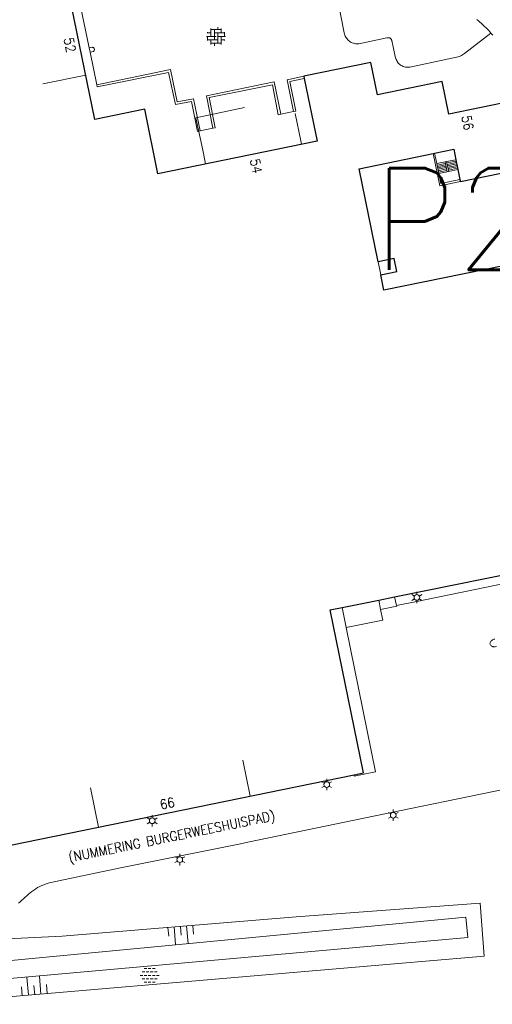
# Model space of a CAD drawing. Header units: metres. Extents: x 118656 to 118796, y 483654 to 483738.
# Tile 10 of 15: x 118751.19 to 118760.49, y 483687.65 to 483707.01. Entities that reach past the tile are written whole.
import ezdxf
from ezdxf.enums import TextEntityAlignment as Align

# ---------------------------------------------------------------- set-up
doc = ezdxf.new("R2010")
doc.units = ezdxf.units.M
doc.header["$MEASUREMENT"] = 0
doc.linetypes.add('DGN Style 2', pattern=[3.180526, 1.908315, -1.27221])
doc.linetypes.add('DGN Style 3', pattern=[4.452736, 3.180526, -1.27221])
for name, color, linetype, lineweight in [('Baakschild', 7, 'Continuous', 0), ('Barrier', 7, 'Continuous', 0), ('Kader', 7, 'Continuous', 0), ('Klemmfix', 7, 'Continuous', 0), ('Level 16', 7, 'Continuous', 0), ('Level 17', 7, 'Continuous', 0), ('Level 19', 7, 'Continuous', 0), ('Level 22', 7, 'Continuous', 0), ('Level 30', 7, 'Continuous', 0), ('Level 31', 7, 'Continuous', 0), ('Level 33', 7, 'Continuous', 0), ('Level 5', 7, 'Continuous', 0), ('Level 50', 7, 'Continuous', 0), ('Level 63', 7, 'Continuous', 0), ('Werkterrein', 7, 'Continuous', 0)]:
    doc.layers.add(name, color=color, linetype=linetype, lineweight=lineweight)
doc.styles.add('Style-STANDARD', font='STANDARD.shx')

# ---------------------------------------------------------------- blocks, each defined once
blk = doc.blocks.new('OVERH_1')
at = {"layer": 'Barrier', "color": 7, "linetype": 'Continuous', "lineweight": 0}
for p, q in [((-1.5, 0), (0, 0)), ((-1.4, 0.54), (-0.81, 0.54)), ((-1.35, 0.54), (-1.35, 0.65)), ((-1.35, -0.65), (-1.35, 0)), ((-0.81, 0), (-0.81, 1.26)), ((-0.81, 1.08), (0.82, 1.08)), ((-0.27, -0.54), (-0.27, 1.08)), ((-0.27, 0.54), (1.35, 0.54)), ((0.27, 1.08), (0.27, 1.47)), ((0.27, -1.08), (0.27, 0.54)), ((0.27, 0), (1.5, 0)), ((0.82, 0.54), (0.82, 1.26)), ((0.82, -1.26), (0.82, 0)), ((1.35, 0), (1.35, 0.65)), ((-1.35, -0.54), (0.27, -0.54)), ((-0.81, -1.26), (-0.81, -0.54)), ((-0.81, -1.08), (0.82, -1.08)), ((-0.26, -1.48), (-0.26, -1.08)), ((0.82, -0.54), (1.4, -0.54)), ((1.35, -0.65), (1.35, -0.54))]:
    blk.add_line(p, q, dxfattribs=at)
blk = doc.blocks.new('ONVERH_1')
at = {"layer": 'Barrier', "color": 7, "linetype": 'Continuous', "lineweight": 0}
for p, q in [((-1.18, 0.54), (-0.75, 0.54)), ((-0.86, 1.08), (-0.42, 1.08)), ((-0.54, 0.54), (-0.1, 0.54)), ((-0.21, 1.08), (0.22, 1.08)), ((0.12, 0.54), (0.55, 0.54)), ((0.44, 1.08), (0.87, 1.08)), ((0.77, 0.54), (1.2, 0.54)), ((-1.5, -0.01), (-1.07, -0.01)), ((-1.18, -0.54), (-0.75, -0.54)), ((-1.18, -0.54), (-0.75, -0.54)), ((-0.86, -0.01), (-0.42, -0.01)), ((-0.86, -1.09), (-0.42, -1.09)), ((-0.54, -0.54), (-0.1, -0.54)), ((-0.21, -0.01), (0.22, -0.01)), ((-0.21, -1.09), (0.22, -1.09)), ((0.12, -0.54), (0.55, -0.54)), ((0.44, -0.01), (0.87, -0.01)), ((0.44, -1.09), (0.87, -1.09)), ((0.77, -0.54), (1.2, -0.54)), ((1.09, -0.01), (1.5, -0.01))]:
    blk.add_line(p, q, dxfattribs=at)
blk = doc.blocks.new('TALUD_3')
at = {"layer": 'Klemmfix', "color": 7, "linetype": 'Continuous', "lineweight": 0}
for p, q in [((-0.003, 0), (-0.001, -0.713)), ((-0.713, -0.002), (-0.714, -0.715)), ((-0.36, -0.003), (-0.358, -1.424)), ((0.354, -0.001), (0.354, -1.426)), ((0.71, -0.002), (0.709, -0.714))]:
    blk.add_line(p, q, dxfattribs=at)
blk = doc.blocks.new('TALUD_7')
at = {"layer": 'Klemmfix', "color": 7, "linetype": 'Continuous', "lineweight": 0}
for p, q in [((-0.713, 0.001), (-0.711, -0.713)), ((0, 0), (-0.001, -0.714)), ((-0.357, -0.001), (-0.356, -1.426)), ((0.356, -0.002), (0.354, -1.427)), ((0.71, -0.001), (0.712, -0.715))]:
    blk.add_line(p, q, dxfattribs=at)
blk = doc.blocks.new('LANTPL_1')
at = {"layer": 'Level 50', "color": 7, "linetype": 'Continuous', "lineweight": 13}
for p, q in [((-0.38, 0.22), (-0.78, 0.45)), ((0, 0.45), (0, 0.9)), ((0.78, 0.45), (0.39, 0.22)), ((-0.38, -0.22), (-0.78, -0.46)), ((0, -0.9), (0, -0.46)), ((0.78, -0.46), (0.39, -0.22))]:
    blk.add_line(p, q, dxfattribs=at)
blk.add_circle((0, 0), 0.45, dxfattribs=at)

msp = doc.modelspace()

# ---------------------------------------------------------------- linework, layer by layer
at = {"layer": 'Kader', "color": 7, "linetype": 'Continuous', "lineweight": 30}
for p, q in [((118756.779, 483705.901), (118756.788, 483705.857)), ((118759.329, 483704.382), (118759.354, 483704.388)), ((118759.772, 483704.261), (118759.812, 483704.066)), ((118759.812, 483704.066), (118759.852, 483703.873)), ((118759.852, 483703.873), (118759.861, 483703.829)), ((118758.567, 483695.664), (118761.746, 483696.305)), ((118757.534, 483695.455), (118758.254, 483695.601)), ((118758.254, 483695.601), (118758.567, 483695.664)), ((118750.497, 483690.677), (118757.768, 483692.165))]:
    msp.add_line(p, q, dxfattribs=at)
at = {"layer": 'Kader', "color": 7, "linetype": 'Continuous', "lineweight": 30, "flags": 128}
for points in [[(118756.788, 483705.857), (118757.04, 483704.627), (118753.904, 483703.982), (118753.647, 483705.254), (118752.664, 483705.053), (118751.861, 483708.984), (118751.706, 483708.952)], [(118759.861, 483703.829), (118761.179, 483704.1), (118760.909, 483705.418), (118759.636, 483705.158), (118759.506, 483705.795), (118758.232, 483705.535), (118758.102, 483706.171), (118756.779, 483705.901)], [(118761.515, 483702.339), (118758.357, 483701.695), (118758.295, 483701.996), (118758.61, 483702.063), (118758.557, 483702.32), (118758.242, 483702.253), (118757.866, 483704.081), (118759.329, 483704.382)], [(118759.354, 483704.388), (118759.73, 483704.465), (118759.772, 483704.261)], [(118757.768, 483692.165), (118757.952, 483692.202), (118757.296, 483695.407), (118757.534, 483695.455)]]:
    msp.add_lwpolyline(points, dxfattribs=at)
at = {"layer": 'Level 16', "color": 7, "linetype": 'Continuous', "lineweight": 0, "flags": 128}
msp.add_lwpolyline([(118747.251, 483698.913), (118749.033, 483690.41), (118749.063, 483689.835), (118749.36, 483688.36), (118759.971, 483689.369), (118760.009, 483688.969), (118749.225, 483688.001), (118749.216, 483688.001), (118749.195, 483688.003), (118749.174, 483688.006), (118749.153, 483688.011), (118749.133, 483688.018), (118749.114, 483688.027), (118749.095, 483688.037), (118749.078, 483688.05), (118749.062, 483688.064), (118749.047, 483688.079), (118749.034, 483688.095), (118749.022, 483688.113), (118749.012, 483688.132), (118749.003, 483688.151), (118748.656, 483690.134), (118747.251, 483697.455)], dxfattribs=at)
at = {"layer": 'Level 17', "color": 7, "linetype": 'Continuous', "lineweight": 0, "flags": 128}
for points in [[(118760.184, 483707.016), (118760.233, 483706.975), (118760.282, 483706.932), (118760.329, 483706.889), (118760.375, 483706.844), (118760.419, 483706.798), (118760.463, 483706.75)], [(118760.463, 483706.75), (118760.501, 483706.706)], [(118759.329, 483704.382), (118759.46, 483703.745), (118759.861, 483703.829)], [(118760.539, 483694.833), (118760.522, 483694.83), (118760.509, 483694.825), (118760.496, 483694.819), (118760.484, 483694.811), (118760.473, 483694.802), (118760.464, 483694.791), (118760.456, 483694.779), (118760.45, 483694.767), (118760.446, 483694.753), (118760.443, 483694.739), (118760.449, 483694.727), (118760.456, 483694.717), (118760.465, 483694.707), (118760.475, 483694.698), (118760.486, 483694.691), (118760.498, 483694.686), (118760.51, 483694.682), (118760.523, 483694.68), (118760.536, 483694.68), (118760.549, 483694.682), (118760.571, 483694.686)]]:
    msp.add_lwpolyline(points, dxfattribs=at)
at = {"layer": 'Level 19', "color": 7, "linetype": 'Continuous', "lineweight": 0}
for p, q in [((118756.578, 483705.207), (118756.327, 483705.155)), ((118754.988, 483704.878), (118754.739, 483704.827)), ((118758.254, 483695.601), (118758.292, 483695.418)), ((118758.607, 483695.494), (118758.567, 483695.664))]:
    msp.add_line(p, q, dxfattribs=at)
at = {"layer": 'Level 19', "color": 7, "linetype": 'Continuous', "lineweight": 0, "flags": 128}
for points in [[(118757.251, 483708.399), (118757.576, 483706.752), (118757.581, 483706.731), (118757.587, 483706.71), (118757.595, 483706.689), (118757.605, 483706.67), (118757.617, 483706.651), (118757.63, 483706.634), (118757.644, 483706.617), (118757.66, 483706.603), (118757.677, 483706.589), (118757.695, 483706.577), (118757.714, 483706.566), (118757.734, 483706.557), (118757.755, 483706.55), (118757.776, 483706.545), (118757.797, 483706.541), (118757.819, 483706.539), (118757.841, 483706.539), (118757.863, 483706.541), (118758.414, 483706.655), (118758.425, 483706.659), (118758.436, 483706.66), (118758.448, 483706.66), (118758.459, 483706.658), (118758.47, 483706.654), (118758.48, 483706.649), (118758.489, 483706.641), (118758.497, 483706.633), (118758.503, 483706.624), (118758.508, 483706.613), (118758.512, 483706.602), (118758.581, 483706.291), (118758.585, 483706.269), (118758.591, 483706.248), (118758.599, 483706.228), (118758.608, 483706.208), (118758.619, 483706.19), (118758.632, 483706.172), (118758.646, 483706.155), (118758.662, 483706.141), (118758.679, 483706.127), (118758.697, 483706.115), (118758.716, 483706.104), (118758.736, 483706.095), (118758.756, 483706.089), (118758.778, 483706.083), (118758.799, 483706.08), (118758.821, 483706.079), (118758.843, 483706.08), (118758.864, 483706.082), (118759.815, 483706.283), (118759.838, 483706.29), (118759.86, 483706.299), (118759.882, 483706.309), (118759.903, 483706.321), (118759.924, 483706.335), (118759.943, 483706.349), (118760.463, 483706.75)], [(118752.571, 483706.377), (118752.636, 483706.39), (118752.643, 483706.396), (118752.649, 483706.403), (118752.653, 483706.41), (118752.656, 483706.419), (118752.657, 483706.427), (118752.656, 483706.436), (118752.653, 483706.445), (118752.649, 483706.453), (118752.643, 483706.459), (118752.636, 483706.465), (118752.628, 483706.469), (118752.619, 483706.471), (118752.554, 483706.458)], [(118754.739, 483704.827), (118754.605, 483705.46), (118754.287, 483705.398), (118754.158, 483706.031), (118752.703, 483705.735)], [(118754.739, 483704.827), (118754.689, 483704.817), (118754.569, 483705.408), (118754.251, 483705.345), (118754.118, 483705.977), (118752.711, 483705.691)], [(118756.779, 483705.901), (118756.453, 483705.834), (118756.578, 483705.207)], [(118756.788, 483705.857), (118756.506, 483705.799), (118756.622, 483705.216), (118756.578, 483705.207)], [(118756.327, 483705.155), (118756.197, 483705.789), (118754.861, 483705.517), (118754.988, 483704.878)], [(118756.327, 483705.155), (118756.277, 483705.145), (118756.162, 483705.735), (118754.913, 483705.483), (118755.032, 483704.887), (118754.988, 483704.878)], [(118758.607, 483695.494), (118758.973, 483695.57), (118761.489, 483696.084), (118761.783, 483696.146)], [(118757.614, 483695.061), (118758.336, 483695.205), (118758.292, 483695.418)], [(118758.292, 483695.418), (118758.61, 483695.483), (118758.607, 483695.494)], [(118760.737, 483691.882), (118758.187, 483691.357), (118755.68, 483690.844), (118755.531, 483690.811), (118753.17, 483690.334), (118751.835, 483690.057), (118751.791, 483690.047), (118751.747, 483690.035), (118751.705, 483690.021), (118751.662, 483690.005), (118751.621, 483689.988), (118751.58, 483689.968), (118751.54, 483689.947), (118751.502, 483689.924), (118751.464, 483689.899), (118751.427, 483689.873), (118751.391, 483689.845), (118751.357, 483689.816), (118751.262, 483689.73), (118751.231, 483689.7), (118751.198, 483689.671), (118751.163, 483689.644)], [(118750.532, 483688.924), (118752.021, 483688.991), (118756.626, 483689.374), (118760.248, 483689.642), (118760.331, 483688.602), (118749.275, 483687.653)]]:
    msp.add_lwpolyline(points, dxfattribs=at)
at = {"layer": 'Level 22', "color": 7, "linetype": 'Continuous', "lineweight": 0}
for p, q in [((118752.554, 483706.458), (118752.309, 483707.651)), ((118752.571, 483706.377), (118752.554, 483706.458)), ((118752.703, 483705.735), (118752.571, 483706.377)), ((118752.711, 483705.691), (118752.703, 483705.735)), ((118757.614, 483695.061), (118757.534, 483695.455))]:
    msp.add_line(p, q, dxfattribs=at)
at = {"layer": 'Level 22', "color": 7, "linetype": 'Continuous', "lineweight": 0, "flags": 128}
msp.add_lwpolyline([(118757.768, 483692.165), (118757.773, 483692.139), (118758.191, 483692.223), (118757.614, 483695.061)], dxfattribs=at)
at = {"layer": 'Level 30', "color": 7, "linetype": 'Continuous', "lineweight": 0}
for p, q in [((118759.354, 483704.388), (118759.396, 483704.183)), ((118759.396, 483704.183), (118759.559, 483704.217)), ((118759.559, 483704.217), (118759.591, 483704.223)), ((118759.591, 483704.223), (118759.772, 483704.261)), ((118759.436, 483703.989), (118759.599, 483704.022)), ((118759.599, 483704.022), (118759.631, 483704.029)), ((118759.631, 483704.029), (118759.812, 483704.066))]:
    msp.add_line(p, q, dxfattribs=at)
at = {"layer": 'Level 30', "color": 7, "linetype": 'Continuous', "lineweight": 0, "flags": 128}
msp.add_lwpolyline([(118759.852, 483703.873), (118759.476, 483703.795), (118759.436, 483703.989)], dxfattribs=at)
at = {"layer": 'Level 31', "color": 7, "linetype": 'Continuous', "lineweight": 0}
for p, q in [((118759.396, 483704.183), (118759.436, 483703.989)), ((118759.559, 483704.217), (118759.599, 483704.022)), ((118759.591, 483704.223), (118759.631, 483704.029))]:
    msp.add_line(p, q, dxfattribs=at)
at = {"layer": 'Level 33', "color": 7, "linetype": 'Continuous', "lineweight": 0}
for p, q in [((118759.565, 483704.189), (118759.402, 483704.156)), ((118759.571, 483704.162), (118759.408, 483704.128)), ((118759.576, 483704.133), (118759.413, 483704.1)), ((118759.582, 483704.106), (118759.419, 483704.072)), ((118759.778, 483704.233), (118759.597, 483704.196)), ((118759.783, 483704.205), (118759.602, 483704.168)), ((118759.789, 483704.177), (118759.608, 483704.14)), ((118759.795, 483704.149), (118759.614, 483704.112)), ((118759.801, 483704.122), (118759.62, 483704.085)), ((118759.807, 483704.094), (118759.625, 483704.057)), ((118759.588, 483704.078), (118759.425, 483704.044)), ((118759.593, 483704.05), (118759.431, 483704.016))]:
    msp.add_line(p, q, dxfattribs=at)
at = {"layer": 'Level 5', "color": 7, "linetype": 'DGN Style 3', "lineweight": 0}
for p, q in [((118751.644, 483705.751), (118752.486, 483705.922)), ((118758.295, 483701.996), (118758.242, 483702.253)), ((118755.58, 483692.455), (118755.723, 483691.746)), ((118752.579, 483691.908), (118752.737, 483691.135))]:
    msp.add_line(p, q, dxfattribs=at)
at = {"layer": 'Werkterrein', "color": 7, "linetype": 'DGN Style 2', "lineweight": 0, "flags": 128}
msp.add_lwpolyline([(118754.847, 483704.176), (118754.789, 483704.448), (118754.653, 483705.084), (118756.54, 483705.487), (118756.723, 483704.631), (118756.737, 483704.565)], dxfattribs=at)

# ---------------------------------------------------------------- block references
at = {"layer": 'Barrier', "color": 7, "linetype": 'Continuous', "lineweight": 0, "xscale": 0.1250023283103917, "yscale": 0.1250023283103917, "zscale": 0.1250023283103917}
for name, p in [('OVERH_1', (118755.052, 483706.685)), ('ONVERH_1', (118753.743, 483688.222))]:
    msp.add_blockref(name, p, dxfattribs=at)
at = {"layer": 'Klemmfix', "color": 7, "linetype": 'Continuous', "lineweight": 0}
for name, p, xscale, yscale, zscale, rotation in [('TALUD_3', (118754.351, 483689.185), 0.3462504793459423, 0.2421590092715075, 0.3462504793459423, 4.770616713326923), ('TALUD_7', (118751.482, 483687.842), 0.3462470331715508, 0.2501457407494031, 0.3462470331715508, 184.9369313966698)]:
    msp.add_blockref(name, p, dxfattribs=dict(at, xscale=xscale, yscale=yscale, zscale=zscale, rotation=rotation))
at = {"layer": 'Level 50', "color": 7, "linetype": 'Continuous', "lineweight": 13, "xscale": 0.1250023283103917, "yscale": 0.1250023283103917, "zscale": 0.1250023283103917}
for p in [(118759.005, 483695.653), (118757.23, 483691.973), (118753.796, 483691.262), (118758.541, 483691.37), (118754.338, 483690.497)]:
    msp.add_blockref('LANTPL_1', p, dxfattribs=at)

# ---------------------------------------------------------------- texts
at = {"layer": 'Baakschild', "color": 7, "linetype": 'Continuous', "lineweight": 0, "style": 'Style-STANDARD'}
msp.add_text('52', height=0.1875, rotation=281.61, dxfattribs=at).set_placement((118752.2656, 483706.5353), align=Align.TOP_CENTER)
for s, rotation, p in [('56', 281.65, (118759.9738, 483705.1309)), ('54', 281.62, (118755.8108, 483704.2789))]:
    msp.add_text(s, height=0.1875, rotation=rotation, dxfattribs=at).set_placement(p, align=Align.MIDDLE_LEFT)
msp.add_text('66', height=0.1875, rotation=11.56, dxfattribs=at).set_placement((118754.1093, 483691.5113), align=Align.CENTER)
msp.add_text('(NUMMERING BURGERWEESHUISPAD)', height=0.1875, rotation=11.57, dxfattribs=at).set_placement((118754.1797, 483690.9528), align=Align.MIDDLE_CENTER)
at = {"layer": 'Level 63', "color": 1, "linetype": 'Continuous', "lineweight": 0, "style": 'Style-STANDARD'}
msp.add_text('P2', height=2, dxfattribs=at).set_placement((118759.7494, 483703.095), align=Align.MIDDLE_CENTER)

doc.saveas('drawing.dxf')
